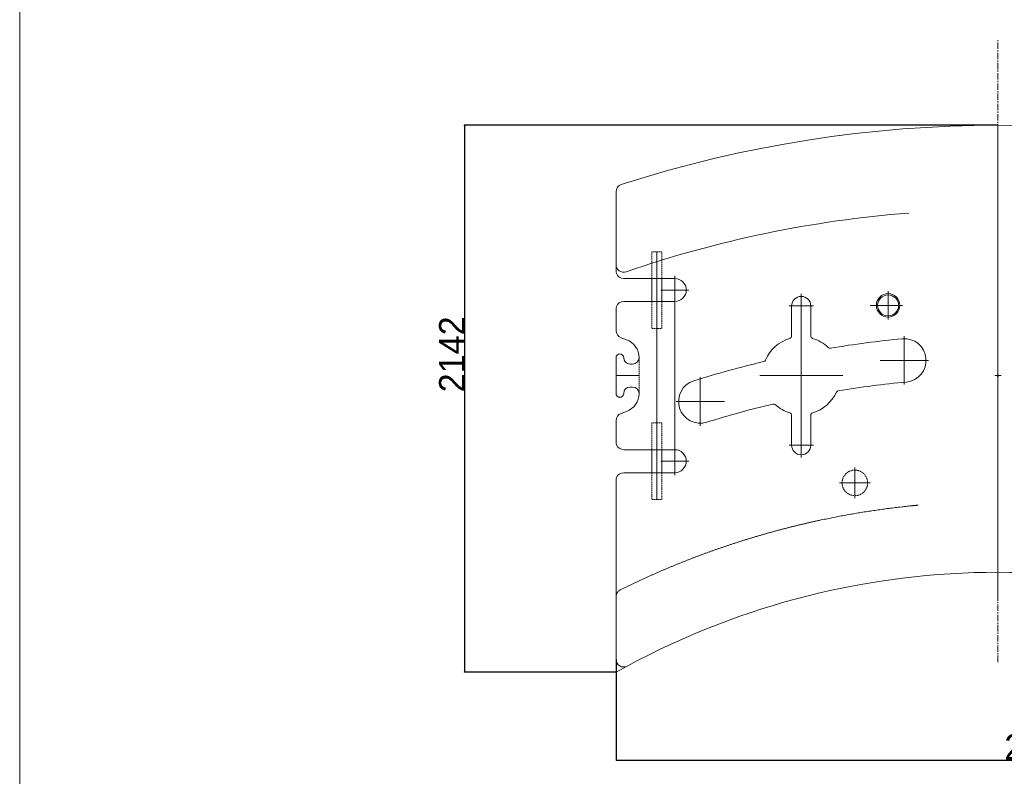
# Model space of a CAD drawing. Extents: x 0 to 59450, y 0 to 42050.
# Tile 189 of 256: x 43945 to 47799, y 12259 to 15221. Entities that reach past the tile are written whole.
import ezdxf

# ---------------------------------------------------------------- set-up
doc = ezdxf.new("R2010")
doc.units = 0
doc.header["$LTSCALE"] = 20
doc.header["$MEASUREMENT"] = 0
for name, pattern in [('CENTER', [2, 1.25, -0.25, 0.25, -0.25]), ('HIDDEN', [0.375, 0.25, -0.125]), ('PHANTOM', [2.5, 1.25, -0.25, 0.25, -0.25, 0.25, -0.25])]:
    doc.linetypes.add(name, pattern=pattern)
doc.layers.get('0').update_dxf_attribs({"linetype": 'CONTINUOUS'})
doc.layers.get('Defpoints').update_dxf_attribs({"linetype": 'CONTINUOUS'})
doc.dimstyles.new('DXF001', dxfattribs={"dimtxt": 3.1, "dimasz": 2, "dimexe": 2, "dimexo": 0.8, "dimgap": 0.09, "dimtad": 1, "dimdsep": 46, "dimtxsty": 'STANDARD', "dimcen": 0.09, "dimazin": 2, "dimtfac": 0.645161, "dimtdec": 4, "dimtmove": 0, "dimatfit": 3, "dimfxl": 1, "dimtvp": 0.66129, "dimtolj": 1, "dimtzin": 0, "dimarcsym": 0})

# ---------------------------------------------------------------- blocks, each defined once
blk = doc.blocks.new('_OPEN')
at = {"color": 0, "linetype": 'ByBlock', "lineweight": -2}
for p, q in [((-1, 0.166667), (0, 0)), ((0, 0), (-1, -0.166667)), ((0, 0), (-1, 0))]:
    blk.add_line(p, q, dxfattribs=at)
blk = doc.blocks.new('*D74')
at = {"color": 0, "linetype": 'Continuous', "lineweight": -2}
for p, q in [((47772.9, 14807.5), (45684.2, 14807.5)), ((45686.2, 14805.5), (45686.2, 12668)), ((46277.9, 12666), (45684.2, 12666))]:
    blk.add_line(p, q, dxfattribs=at)
at = {"layer": 'Defpoints', "color": 0, "linetype": 'Continuous'}
for p in [(47773.7, 14807.5), (45686.2, 12666), (46278.7, 12666)]:
    blk.add_point(p, dxfattribs=at)
at = {"color": 0, "linetype": 'Continuous', "lineweight": -2, "xscale": 2, "yscale": 2, "zscale": 2}
for p, rotation in [((45686.2, 14807.5), 90), ((45686.2, 12666), 270)]:
    blk.add_blockref('_OPEN', p, dxfattribs=dict(at, rotation=rotation))
at = {"color": 0, "linetype": 'Continuous', "lineweight": 13, "insert": (45636.1, 13910.7), "char_height": 100, "attachment_point": 5, "rotation": 90}
blk.add_mtext('\\A1;\\A1;2142', dxfattribs=at)
blk = doc.blocks.new('*D75')
at = {"color": 0, "linetype": 'Continuous', "lineweight": -2}
for p, q in [((46278.7, 12716), (46278.7, 12320.6)), ((49268.7, 12716), (49268.7, 12320.6)), ((46280.7, 12322.6), (49266.7, 12322.6))]:
    blk.add_line(p, q, dxfattribs=at)
at = {"layer": 'Defpoints', "color": 0, "linetype": 'Continuous'}
for p in [(46278.7, 12716.8), (49268.7, 12716.8), (49268.7, 12322.6)]:
    blk.add_point(p, dxfattribs=at)
at = {"color": 0, "linetype": 'Continuous', "lineweight": -2, "xscale": 2, "yscale": 2, "zscale": 2, "rotation": 180}
blk.add_blockref('_OPEN', (46278.7, 12322.6), dxfattribs=at)
at = {"color": 0, "linetype": 'Continuous', "lineweight": -2, "xscale": 2, "yscale": 2, "zscale": 2}
blk.add_blockref('_OPEN', (49268.7, 12322.6), dxfattribs=at)
at = {"color": 0, "linetype": 'Continuous', "lineweight": 13, "insert": (47947.6, 12372.7), "char_height": 100, "attachment_point": 5}
blk.add_mtext('\\A1;\\A1;2990', dxfattribs=at)

msp = doc.modelspace()

# ---------------------------------------------------------------- linework, layer by layer
at = {"color": 3, "linetype": 'Continuous', "lineweight": 13}
for p, q in [((43944.536, 33402.502), (43944.536, 10399.002)), ((47773.699, 13840.046), (47773.699, 14807.546)), ((46278.699, 14293.338), (46278.699, 14547.004)), ((46438.699, 14312.546), (46438.699, 14012.546)), ((46278.699, 14262.399), (46278.699, 14293.338)), ((46278.699, 14237.546), (46278.699, 14262.399)), ((46508.699, 14207.546), (46308.699, 14207.546)), ((46418.699, 14207.546), (46418.699, 14117.546)), ((46458.699, 14117.546), (46458.699, 14207.546)), ((46508.699, 14162.546), (46508.699, 14217.546)), ((46508.699, 14162.546), (46453.699, 14162.546)), ((46508.699, 14162.546), (46563.699, 14162.546)), ((46508.699, 14162.546), (46508.699, 14107.546)), ((47003.699, 14100.046), (47003.699, 14147.546)), ((47343.699, 14102.546), (47343.699, 14158.546)), ((46308.699, 14117.546), (46508.699, 14117.546)), ((46508.699, 13547.546), (46508.699, 14107.546)), ((46278.699, 14003.825), (46278.699, 14087.546)), ((47003.699, 14100.046), (46956.199, 14100.046)), ((46966.199, 14100.046), (46966.199, 13982.949)), ((47003.699, 14100.046), (47051.199, 14100.046)), ((47003.699, 14100.046), (47003.699, 14052.546)), ((47003.699, 13990.046), (47003.699, 14092.546)), ((47041.199, 13982.949), (47041.199, 14100.046)), ((47343.699, 14102.546), (47287.699, 14102.546)), ((47343.699, 14102.546), (47399.699, 14102.546)), ((47343.699, 14102.546), (47343.699, 14046.546)), ((46438.699, 14012.546), (46438.699, 13642.546)), ((46319.351, 13968.023), (46298.439, 13975.634)), ((46965.294, 13978.792), (46965.303, 13978.814)), ((46965.746, 13980.051), (46965.752, 13980.067)), ((46965.86, 13980.374), (46965.855, 13980.356)), ((46965.864, 13980.388), (46965.865, 13980.392)), ((46965.865, 13980.392), (46965.866, 13980.394)), ((46965.866, 13980.394), (46965.866, 13980.395)), ((46965.866, 13980.395), (46965.866, 13980.394)), ((47003.699, 13827.546), (47003.699, 13990.046)), ((47407.216, 13887.107), (47407.216, 13982.107)), ((46278.699, 13757.546), (46278.699, 13897.546)), ((47407.216, 13887.107), (47312.216, 13887.107)), ((47407.216, 13887.107), (47502.216, 13887.107)), ((47407.216, 13887.107), (47407.216, 13792.107)), ((46333.699, 13872.546), (46343.699, 13872.546)), ((47773.699, 13827.546), (47773.699, 13840.046)), ((46308.699, 13827.546), (46278.699, 13827.546)), ((46333.699, 13827.546), (46308.699, 13827.546)), ((46343.699, 13827.546), (46333.699, 13827.546)), ((46368.699, 13827.546), (46343.699, 13827.546)), ((46608.619, 13726.133), (46608.619, 13821.133)), ((47003.699, 13827.546), (46841.199, 13827.546)), ((47003.699, 13827.546), (47166.199, 13827.546)), ((47003.699, 13827.546), (47003.699, 13665.046)), ((47773.699, 13827.546), (47761.199, 13827.546)), ((47773.699, 13827.546), (47786.199, 13827.546)), ((47773.699, 13827.546), (47773.699, 13815.046)), ((47773.699, 13815.046), (47773.699, 13057.546)), ((46343.699, 13782.546), (46333.699, 13782.546)), ((46608.619, 13726.133), (46513.619, 13726.133)), ((46608.619, 13726.133), (46703.619, 13726.133)), ((46608.619, 13726.133), (46608.619, 13631.133)), ((46298.439, 13679.458), (46319.351, 13687.069)), ((46278.699, 13567.546), (46278.699, 13651.267)), ((46966.199, 13672.143), (46966.199, 13555.046)), ((47003.699, 13562.546), (47003.699, 13665.046)), ((47041.199, 13555.046), (47041.199, 13672.143)), ((47041.53, 13674.69), (47041.53, 13674.691)), ((47041.536, 13674.711), (47041.541, 13674.728)), ((47041.651, 13675.037), (47041.645, 13675.021)), ((47042.097, 13676.284), (47042.087, 13676.263)), ((46438.699, 13642.546), (46438.699, 13342.546)), ((47003.699, 13555.046), (47003.699, 13602.546)), ((46508.699, 13537.546), (46308.699, 13537.546)), ((46418.699, 13537.546), (46418.699, 13447.546)), ((46458.699, 13447.546), (46458.699, 13537.546)), ((46508.699, 13492.546), (46508.699, 13547.546)), ((47003.699, 13555.046), (46956.199, 13555.046)), ((47003.699, 13555.046), (47051.199, 13555.046)), ((47003.699, 13555.046), (47003.699, 13507.546)), ((46508.699, 13492.546), (46453.699, 13492.546)), ((46508.699, 13492.546), (46563.699, 13492.546)), ((46508.699, 13492.546), (46508.699, 13437.546)), ((47213.699, 13407.546), (47213.699, 13467.546)), ((46278.699, 12961.743), (46278.699, 13417.546)), ((46308.699, 13447.546), (46508.699, 13447.546)), ((47213.699, 13407.546), (47153.699, 13407.546)), ((47213.699, 13407.546), (47273.699, 13407.546)), ((47213.699, 13407.546), (47213.699, 13347.546)), ((47389.118, 13312.747), (47399.725, 13313.986)), ((47441.899, 13318.462), (47440.697, 13318.341)), ((47442.817, 13318.554), (47441.899, 13318.462)), ((47443.412, 13318.613), (47442.817, 13318.554)), ((47443.876, 13318.66), (47443.412, 13318.613)), ((47444.389, 13318.711), (47443.876, 13318.66)), ((47444.936, 13318.765), (47444.389, 13318.711)), ((47445.47, 13318.818), (47444.936, 13318.765)), ((47445.995, 13318.87), (47445.47, 13318.818)), ((47446.524, 13318.922), (47445.995, 13318.87)), ((47447.055, 13318.975), (47446.524, 13318.922)), ((47447.585, 13319.027), (47447.055, 13318.975)), ((47448.114, 13319.079), (47447.585, 13319.027)), ((47448.644, 13319.131), (47448.114, 13319.079)), ((47449.174, 13319.183), (47448.644, 13319.131)), ((47449.704, 13319.235), (47449.174, 13319.183)), ((47450.234, 13319.287), (47449.704, 13319.235)), ((47450.763, 13319.338), (47450.234, 13319.287)), ((47451.293, 13319.39), (47450.763, 13319.338)), ((47451.823, 13319.442), (47451.293, 13319.39)), ((47452.353, 13319.493), (47451.823, 13319.442)), ((47452.883, 13319.544), (47452.353, 13319.493)), ((47453.412, 13319.596), (47452.883, 13319.544)), ((47453.942, 13319.647), (47453.412, 13319.596)), ((47454.472, 13319.698), (47453.942, 13319.647)), ((47455.002, 13319.749), (47454.472, 13319.698)), ((47455.532, 13319.8), (47455.002, 13319.749)), ((47456.061, 13319.851), (47455.532, 13319.8)), ((47456.591, 13319.902), (47456.061, 13319.851)), ((47457.121, 13319.952), (47456.591, 13319.902)), ((47457.651, 13320.003), (47457.121, 13319.952)), ((47458.181, 13320.053), (47457.651, 13320.003)), ((47458.71, 13320.104), (47458.181, 13320.053)), ((47459.24, 13320.154), (47458.71, 13320.104)), ((47459.77, 13320.204), (47459.24, 13320.154)), ((47460.3, 13320.255), (47459.77, 13320.204)), ((47460.83, 13320.305), (47460.3, 13320.255)), ((47461.359, 13320.355), (47460.83, 13320.305)), ((47461.889, 13320.405), (47461.359, 13320.355)), ((47773.699, 13057.546), (47773.699, 12952.605)), ((46295.371, 12988.62), (46306.306, 12994.017)), ((46278.699, 12961.743), (46278.699, 12961.881)), ((46278.699, 12911.618), (46278.699, 12961.743)), ((46278.699, 12716.822), (46278.699, 12911.618)), ((46278.699, 12666.018), (46322.969, 12690.433))]:
    msp.add_line(p, q, dxfattribs=at)
at = {"color": 3, "linetype": 'CENTER', "lineweight": 13}
msp.add_line((47773.699, 12706.309), (47773.699, 15145.259), dxfattribs=at)
at = {"color": 3, "linetype": 'HIDDEN', "lineweight": 13}
for p, q in [((46458.699, 14312.546), (46418.699, 14312.546)), ((46418.699, 14312.546), (46418.699, 14207.546)), ((46458.699, 14207.546), (46458.699, 14312.546)), ((46418.699, 14117.546), (46418.699, 14012.546)), ((46458.699, 14012.546), (46458.699, 14117.546)), ((46418.699, 14012.546), (46458.699, 14012.546)), ((46965.616, 13979.691), (46965.622, 13979.699)), ((47041.199, 13982.945), (47041.199, 13982.948)), ((47041.199, 13982.943), (47041.199, 13982.945)), ((47041.199, 13982.942), (47041.199, 13982.943)), ((47041.199, 13982.941), (47041.199, 13982.942)), ((47041.199, 13982.939), (47041.199, 13982.941)), ((47041.199, 13982.938), (47041.199, 13982.939)), ((47041.199, 13982.937), (47041.199, 13982.938)), ((47041.199, 13982.936), (47041.199, 13982.937)), ((47041.199, 13982.935), (47041.199, 13982.936)), ((47041.199, 13982.934), (47041.199, 13982.935)), ((47041.199, 13982.933), (47041.199, 13982.934)), ((47041.199, 13982.932), (47041.199, 13982.933)), ((47041.199, 13982.931), (47041.199, 13982.932)), ((46368.699, 13897.546), (46368.699, 13757.546)), ((47041.782, 13675.402), (47041.776, 13675.394)), ((46458.699, 13642.546), (46418.699, 13642.546)), ((46418.699, 13642.546), (46418.699, 13537.546)), ((46458.699, 13537.546), (46458.699, 13642.546)), ((46418.699, 13447.546), (46418.699, 13342.546)), ((46458.699, 13342.546), (46458.699, 13447.546)), ((46418.699, 13342.546), (46458.699, 13342.546))]:
    msp.add_line(p, q, dxfattribs=at)
at = {"color": 3, "linetype": 'PHANTOM', "lineweight": 13}
msp.add_line((47287.699, 14102.546), (47273.699, 14102.546), dxfattribs=at)
at = {"color": 3, "linetype": 'Continuous', "lineweight": 13}
for centre, radius in [((47343.699, 14102.546), 46), ((47343.699, 14102.546), 41), ((47773.699, 13827.546), 2.5)]:
    msp.add_circle(centre, radius, dxfattribs=at)
at = {"color": 3, "linetype": 'HIDDEN', "lineweight": 13}
msp.add_circle((47213.699, 13407.546), 50, dxfattribs=at)
at = {"color": 3, "linetype": 'Continuous', "lineweight": 13}
for centre, radius, start, end in [((47773.699, 10007.546), 4800, 72.113771, 107.88623), ((46308.699, 14547.004), 30, 107.88623, 180), ((47773.699, 10007.546), 4470, 94.483746, 108.99924), ((46308.699, 14262.399), 30, 180, 288.99924), ((46308.699, 14237.546), 30, 180, 200.20003), ((46308.699, 14237.546), 30, 200.20003, 270), ((46508.699, 14162.546), 45, 270, 450), ((46308.699, 14087.546), 30, 90, 159.80015), ((47003.699, 14100.046), 37.5, 0, 180), ((46308.699, 14087.546), 30, 159.80015, 180), ((46308.699, 14003.825), 30, 180, 250), ((46293.699, 13897.546), 75, 0, 70), ((47003.699, 13827.546), 152.5, 106.99616, 156.58405), ((46956.199, 13982.949), 10, 286.99616, 360), ((46957.356, 13982.423), 8.729, 335.574698, 335.731689), ((46957.196, 13982.497), 8.905, 335.717224, 335.871006), ((46957.357, 13982.419), 8.726, 335.90792, 336.06491), ((46957.862, 13982.197), 8.175, 336.053529, 336.221062), ((46958.19, 13982.052), 7.816, 336.219857, 336.395182), ((46958.472, 13981.927), 7.507, 336.411175, 336.593605), ((46958.712, 13981.819), 7.245, 336.621905, 336.810981), ((46958.983, 13981.704), 6.95, 336.800415, 336.997512), ((46959.2, 13981.612), 6.714, 337.001573, 337.205546), ((46959.426, 13981.514), 6.468, 337.233692, 337.445457), ((46959.617, 13981.436), 6.261, 337.425763, 337.644403), ((46959.813, 13981.353), 6.049, 337.667002, 337.893435), ((46959.98, 13981.283), 5.868, 337.912739, 338.146047), ((46960.155, 13981.213), 5.679, 338.144819, 338.385919), ((46960.305, 13981.152), 5.517, 338.399472, 338.647677), ((46960.461, 13981.091), 5.349, 338.653769, 338.909766), ((46960.592, 13981.04), 5.21, 338.9085, 339.171373), ((46960.732, 13980.984), 5.059, 339.207596, 339.478261), ((46960.849, 13980.941), 4.934, 339.46232, 339.739861), ((46960.976, 13980.895), 4.799, 339.739038, 340.024371), ((46961.08, 13980.853), 4.686, 340.069455, 340.361663), ((46961.192, 13980.814), 4.568, 340.346254, 340.646025), ((46961.295, 13980.778), 4.459, 340.645781, 340.952886), ((46961.402, 13980.739), 4.345, 340.98308, 341.298436), ((46961.479, 13980.712), 4.264, 341.305883, 341.627197), ((46961.549, 13980.689), 4.19, 341.621515, 341.94833), ((46961.662, 13980.651), 4.07, 341.971963, 342.308862), ((46961.826, 13980.599), 3.898, 342.302986, 342.655469), ((46961.792, 13980.609), 3.934, 342.658064, 343.005964), ((46961.606, 13980.665), 4.128, 343.018105, 343.34767), ((46962.017, 13980.538), 3.698, 343.404697, 343.778723), ((46962.618, 13980.361), 3.072, 343.820976, 344.281863), ((46961.92, 13980.572), 3.8, 344.076282, 344.426244), ((46954.823, 13982.551), 11.168, 344.42057, 344.528286), ((46962.697, 13980.345), 2.992, 345.015324, 345.532131), ((46963.082, 13980.246), 2.593, 345.520831, 346.440079), ((46958.874, 13981.306), 6.933, 346.077464, 346.528037), ((46962.817, 13981.244), 3.162, 338.15966, 338.472036), ((46962.941, 13981.191), 3.028, 338.531726, 338.856707), ((46962.901, 13981.21), 3.072, 338.793681, 339.112016), ((46962.663, 13981.3), 3.327, 339.127825, 339.419346), ((46962.506, 13981.362), 3.495, 339.382748, 339.657309), ((46962.375, 13981.41), 3.634, 339.658547, 339.919128), ((46962.27, 13981.449), 3.746, 339.916375, 340.165497), ((46962.118, 13981.506), 3.909, 340.134958, 340.369642), ((46962.023, 13981.541), 4.01, 340.356706, 340.581076), ((46961.895, 13981.583), 4.145, 340.609126, 340.82135), ((46961.833, 13981.61), 4.212, 340.761535, 340.965278), ((46961.724, 13981.646), 4.327, 340.983239, 341.175982), ((46961.69, 13981.659), 4.363, 341.151545, 341.336954), ((46961.61, 13981.686), 4.448, 341.344337, 341.519892), ((46961.619, 13981.683), 4.439, 341.521797, 341.691163), ((46961.574, 13981.698), 4.486, 341.686785, 341.847213), ((46961.622, 13981.686), 4.436, 341.804803, 341.959731), ((46961.619, 13981.684), 4.438, 341.986042, 342.132719), ((46961.722, 13981.652), 4.331, 342.119262, 342.261126), ((46961.767, 13981.637), 4.283, 342.275411, 342.409483), ((46961.925, 13981.592), 4.119, 342.335575, 342.465293), ((46962.02, 13981.558), 4.019, 342.521066, 342.642992), ((46962.248, 13981.487), 3.78, 342.64865, 342.766451), ((46962.369, 13981.454), 3.654, 342.685084, 342.793947), ((46970.032, 13979.205), 4.333, 164.190171, 164.349683), ((46962.664, 13981.358), 3.344, 342.879554, 342.984061), ((46962.861, 13981.3), 3.138, 342.947093, 343.041975), ((46963.13, 13981.22), 2.858, 343.001715, 343.087659), ((46968.511, 13979.635), 2.751, 164.070115, 164.183561), ((46965.407, 13980.524), 0.477, 343.816367, 344.063658), ((46965.732, 13980.431), 0.139, 343.891662, 344.589293), ((47051.199, 13982.949), 10, 180, 253.00384), ((47003.699, 13827.546), 152.5, 46.208828, 73.003841), ((47773.699, 10007.546), 3981.832, 95.396438, 99.481118), ((47407.216, 13887.107), 85, 275.39644, 455.39644), ((47116.154, 13944.849), 10, 226.20883, 279.48112), ((46293.699, 13897.546), 15, 0, 180), ((46333.699, 13897.546), 25, 180, 270), ((46343.699, 13897.546), 25, 270, 360), ((47773.699, 10007.546), 3981.832, 103.31176, 107.39644), ((46854.582, 13892.124), 10, 283.31176, 336.58404), ((46608.619, 13726.133), 85, 107.39644, 287.39644), ((47773.699, 10007.546), 3811.832, 95.396438, 99.433837), ((46333.699, 13757.546), 25, 90, 180), ((46343.699, 13757.545), 25.001, 0.001489, 89.998511), ((47003.699, 13827.546), 152.5, 286.99616, 334.64538), ((47150.546, 13757.96), 10, 99.433837, 154.64537), ((46293.699, 13757.546), 15, 180, 360), ((46293.699, 13757.546), 75, 290, 360), ((47773.699, 10007.546), 3811.832, 103.35904, 107.39644), ((46895.277, 13706.505), 10, 48.147507, 103.35904), ((47003.699, 13827.546), 152.5, 228.1475, 253.00384), ((46308.699, 13651.267), 30, 110, 180), ((46956.199, 13672.143), 10, 0, 73.003835), ((47051.199, 13672.143), 10, 106.99616, 180), ((47041.973, 13674.565), 0.461, 163.90711, 164.101226), ((47042.245, 13674.477), 0.746, 163.244606, 163.356906), ((47040.618, 13674.957), 0.95, 343.968966, 344.288676), ((47043.496, 13674.113), 2.049, 163.412048, 163.508304), ((47042.036, 13674.539), 0.528, 162.907076, 163.111278), ((47042.904, 13674.287), 1.432, 163.46995, 163.570103), ((47043.757, 13674.027), 2.324, 163.121596, 163.229771), ((47038.884, 13675.46), 2.756, 343.972638, 344.216948), ((47044.185, 13673.899), 2.77, 163.039723, 163.14996), ((47044.44, 13673.819), 3.037, 162.886839, 163.003264), ((47044.839, 13673.707), 3.452, 162.933038, 163.051068), ((47044.981, 13673.65), 3.604, 162.609626, 162.734531), ((47045.261, 13673.575), 3.894, 162.668547, 162.796431), ((47045.329, 13673.537), 3.971, 162.293125, 162.427885), ((47045.57, 13673.481), 4.217, 162.422296, 162.560493), ((47045.607, 13673.46), 4.258, 162.162381, 162.307912), ((47045.722, 13673.42), 4.38, 161.980345, 162.13023), ((47045.737, 13673.422), 4.394, 161.905735, 162.063412), ((47045.782, 13673.404), 4.442, 161.698704, 161.861653), ((47045.778, 13673.415), 4.435, 161.643195, 161.814623), ((47045.764, 13673.411), 4.423, 161.370531, 161.548148), ((47045.675, 13673.436), 4.331, 161.113016, 161.300258), ((47045.673, 13673.449), 4.324, 161.072966, 161.267543), ((47045.551, 13673.484), 4.198, 160.78732, 160.992439), ((47045.506, 13673.505), 4.148, 160.638123, 160.851721), ((47045.38, 13673.551), 4.015, 160.443185, 160.6687), ((47045.269, 13673.584), 3.899, 160.103366, 160.339195), ((47045.135, 13673.637), 3.754, 159.924741, 160.17478), ((47045.029, 13673.678), 3.641, 159.700579, 159.962077), ((47044.906, 13673.727), 3.509, 159.481388, 159.756637), ((47044.741, 13673.785), 3.334, 159.116411, 159.408619), ((47044.505, 13673.878), 3.08, 158.846298, 159.165092), ((47044.47, 13673.893), 3.042, 158.559302, 158.884742), ((47044.57, 13673.846), 3.152, 158.103826, 158.41689), ((47048.401, 13673.82), 6.806, 166.108372, 166.558029), ((47044.272, 13674.858), 2.549, 165.559532, 166.476947), ((47044.654, 13674.762), 2.943, 165.096928, 165.612131), ((47052.436, 13672.578), 11.025, 164.422489, 164.529289), ((47045.421, 13674.538), 3.741, 164.139915, 164.488273), ((47044.735, 13674.742), 3.026, 163.841432, 164.300256), ((47045.329, 13674.57), 3.644, 163.462748, 163.834712), ((47045.74, 13674.444), 4.074, 163.089873, 163.417375), ((47045.559, 13674.498), 3.885, 162.729859, 163.075467), ((47045.523, 13674.508), 3.847, 162.354669, 162.704402), ((47045.703, 13674.455), 4.036, 162.083728, 162.417648), ((47045.795, 13674.416), 4.135, 161.635727, 161.959562), ((47045.891, 13674.391), 4.234, 161.413707, 161.731812), ((47045.942, 13674.365), 4.29, 160.982388, 161.294306), ((47046.081, 13674.324), 4.436, 160.765427, 161.068865), ((47046.174, 13674.289), 4.534, 160.43497, 160.731075), ((47046.297, 13674.246), 4.665, 160.162613, 160.450925), ((47046.396, 13674.206), 4.771, 159.830299, 160.111507), ((47046.514, 13674.157), 4.899, 159.496826, 159.770012), ((47046.667, 13674.112), 5.058, 159.356593, 159.622674), ((47046.8, 13674.052), 5.204, 159.000195, 159.258255), ((47046.923, 13674.001), 5.337, 158.710313, 158.961269), ((47047.096, 13673.936), 5.522, 158.486112, 158.729046), ((47047.26, 13673.875), 5.696, 158.284881, 158.520711), ((47047.455, 13673.798), 5.906, 158.062033, 158.289841), ((47047.614, 13673.728), 6.08, 157.792949, 158.013653), ((47047.835, 13673.639), 6.318, 157.593249, 157.805931), ((47048.019, 13673.553), 6.521, 157.299952, 157.505529), ((47048.272, 13673.453), 6.793, 157.14588, 157.343435), ((47048.515, 13673.352), 7.056, 156.969213, 157.159664), ((47048.818, 13673.224), 7.385, 156.793597, 156.975798), ((47049.061, 13673.112), 7.653, 156.565962, 156.741287), ((47049.367, 13672.982), 7.985, 156.412452, 156.580672), ((47049.743, 13672.819), 8.395, 156.259774, 156.419973), ((47050.281, 13672.569), 8.988, 156.032506, 156.181704), ((47050.471, 13672.487), 9.195, 155.89996, 156.04595), ((47050.288, 13672.571), 8.993, 155.764371, 155.913798), ((46308.699, 13567.546), 30, 180, 200.20003), ((46308.699, 13567.546), 30, 200.20003, 270), ((46508.699, 13492.546), 45, 270, 450), ((47003.699, 13555.046), 37.5, 180, 360), ((46308.699, 13417.546), 30, 159.80015, 180), ((46308.699, 13417.546), 30, 90, 159.80015), ((47775.436, 9995.081), 3340.083, 98.524698, 98.733942), ((47776.606, 9988.707), 3346.561, 98.319536, 98.528322), ((47779.351, 9967.976), 3367.471, 98.107311, 98.314722), ((47775.684, 9993.788), 3341.4, 97.898228, 98.107472), ((47767.132, 10052.83), 3281.742, 97.678614, 97.891984), ((47778.675, 9973.015), 3362.384, 97.484418, 97.691829), ((47806.791, 9757.621), 3579.605, 97.287865, 97.481525), ((47768.929, 10040.536), 3294.173, 97.045046, 97.258874), ((47711.342, 10502.707), 2828.428, 96.780732, 97.035584), ((47796.464, 9837.807), 3498.734, 96.685923, 96.879354), ((47719.576, 10453.22), 2878.591, 96.106564, 96.379521), ((47688.282, 10753.132), 2577.052, 95.654498, 96.124093), ((48136.825, 6452.197), 6901.29, 95.6124119, 95.8420533), ((47777.784, 9988.497), 3346.981, 102.305732, 102.514517), ((47777.955, 9988.556), 3346.96, 102.100015, 102.308801), ((47777.641, 9988.518), 3346.93, 101.885841, 102.094627), ((47777.83, 9988.588), 3346.901, 101.680472, 101.889258), ((47777.479, 9988.565), 3346.853, 101.465728, 101.674514), ((47776.936, 9992.236), 3343.147, 101.260089, 101.469104), ((47776.616, 9992.226), 3343.094, 101.045669, 101.254684), ((47776.798, 9992.321), 3343.036, 100.84003, 101.049044), ((47776.468, 9992.338), 3342.957, 100.62551, 100.834525), ((47776.639, 9992.392), 3342.936, 100.419547, 100.628562), ((47776.325, 9992.302), 3342.967, 100.204961, 100.413976), ((47776.54, 9992.287), 3343.021, 99.999525, 100.20854), ((47776.215, 9992.175), 3343.074, 99.784688, 99.993703), ((47776.446, 9992.143), 3343.145, 99.579479, 99.788494), ((47776.109, 9992.025), 3343.205, 99.364434, 99.573449), ((47776.327, 9992.075), 3343.192, 99.159255, 99.36827), ((47776.582, 9988.445), 3346.816, 98.944883, 99.153669), ((47776.238, 9991.855), 3343.394, 98.73913, 98.948145), ((47777.871, 9992.518), 3343.095, 105.039247, 105.248262), ((47777.588, 9992.387), 3343.148, 104.824961, 105.033976), ((47777.783, 9992.397), 3343.189, 104.619209, 104.828223), ((47777.468, 9992.281), 3343.222, 104.40447, 104.613485), ((47778.619, 9988.738), 3346.939, 104.199688, 104.408474), ((47778.286, 9988.634), 3346.959, 103.984934, 104.19372), ((47778.457, 9988.659), 3346.976, 103.779105, 103.987891), ((47778.173, 9988.564), 3347, 103.565211, 103.773996), ((47778.367, 9988.599), 3347.012, 103.359777, 103.568563), ((47778.049, 9988.518), 3347.017, 103.14538, 103.354166), ((47778.235, 9988.562), 3347.017, 102.939871, 103.148657), ((47777.91, 9988.496), 3347.008, 102.725412, 102.934198), ((47778.089, 9988.546), 3346.999, 102.519801, 102.728587), ((47779.441, 9988.954), 3346.957, 107.345869, 107.554654), ((47779.612, 9989.039), 3346.927, 107.140306, 107.349092), ((47779.274, 9988.981), 3346.883, 106.925699, 107.134485), ((47779.443, 9989.068), 3346.849, 106.720122, 106.928908), ((47778.082, 9992.537), 3343.136, 106.505869, 106.714884), ((47778.262, 9992.638), 3343.089, 106.300304, 106.509319), ((47777.906, 9992.615), 3343.012, 106.08532, 106.294335), ((47778.111, 9992.713), 3342.974, 105.880139, 106.089154), ((47777.752, 9992.656), 3342.931, 105.664937, 105.873952), ((47777.953, 9992.684), 3342.958, 105.459377, 105.668392), ((47777.673, 9992.527), 3343.035, 105.245021, 105.454036), ((47780.061, 9989.166), 3346.949, 109.444959, 109.653744), ((47780.227, 9989.219), 3346.953, 109.239172, 109.447958), ((47779.943, 9989.094), 3346.978, 109.025075, 109.233861), ((47780.139, 9989.118), 3347.019, 108.819604, 109.02839), ((47779.829, 9989.018), 3347.014, 108.605235, 108.814021), ((47779.999, 9989.095), 3346.995, 108.399634, 108.60842), ((47779.717, 9988.965), 3347.029, 108.185567, 108.394353), ((47779.888, 9989.04), 3347.012, 107.979964, 108.18875), ((47779.579, 9988.962), 3346.99, 107.765737, 107.974523), ((47779.75, 9989.034), 3346.974, 107.560118, 107.768903), ((47779.507, 9993.146), 3343.027, 111.339902, 111.548917), ((47779.162, 9993.115), 3342.93, 111.125174, 111.334189), ((47779.353, 9993.179), 3342.938, 110.919612, 111.128627), ((47779.066, 9993.037), 3342.969, 110.705147, 110.914162), ((47779.29, 9993.018), 3343.066, 110.499597, 110.708612), ((47778.981, 9992.875), 3343.091, 110.284763, 110.493777), ((47779.181, 9992.882), 3343.154, 110.079007, 110.288021), ((47778.931, 9992.738), 3343.204, 109.865113, 110.074128), ((47779.107, 9992.77), 3343.233, 109.659131, 109.868146), ((47781.338, 9989.584), 3347.018, 113.225893, 113.434679), ((47781.459, 9989.674), 3346.983, 113.019621, 113.228407), ((47781.214, 9989.558), 3346.993, 112.806192, 113.014977), ((47781.342, 9989.675), 3346.935, 112.600214, 112.808999), ((47781.022, 9989.559), 3346.919, 112.385594, 112.59438), ((47781.212, 9989.677), 3346.883, 112.180582, 112.389368), ((47779.491, 9992.988), 3343.166, 111.965687, 112.174702), ((47779.672, 9993.11), 3343.122, 111.760326, 111.969341), ((47779.348, 9993.025), 3343.08, 111.545625, 111.75464), ((47773.699, 10007.546), 3050, 61.598362, 118.40164), ((47781.954, 9989.922), 3346.96, 114.699392, 114.908177), ((47781.674, 9989.777), 3346.975, 114.485203, 114.693989), ((47781.824, 9989.837), 3346.982, 114.279183, 114.487969), ((47781.581, 9989.693), 3347.014, 114.065583, 114.274369), ((47781.712, 9989.754), 3347.012, 113.859289, 114.068074), ((47781.451, 9989.638), 3347.012, 113.6456, 113.854386), ((47781.619, 9989.7), 3347.023, 113.439876, 113.648662), ((46305.447, 12967.602), 23.3, 117.029072, 118.108746), ((46323.667, 12932.904), 62.49, 116.925101, 117.45245), ((47780.615, 9993.684), 3342.991, 115.959634, 116.168649), ((47780.341, 9993.484), 3343.05, 115.744901, 115.953916), ((47780.553, 9993.491), 3343.136, 115.539209, 115.748224), ((47780.291, 9993.321), 3343.177, 115.324885, 115.5339), ((47780.459, 9993.385), 3343.191, 115.118945, 115.32796), ((47780.208, 9993.216), 3343.237, 114.904808, 115.113823), ((46309.096, 12961.73), 30.397, 179.454759, 179.714882), ((46309.353, 12961.756), 30.653, 179.249336, 179.507854), ((46309.426, 12961.739), 30.727, 178.960818, 179.219108), ((46309.256, 12961.726), 30.557, 178.672148, 178.932271), ((46309.169, 12961.736), 30.47, 178.425933, 178.687202), ((46309.159, 12961.746), 30.459, 178.181918, 178.443875), ((46309.1, 12961.736), 30.402, 177.896461, 178.159334), ((46309.043, 12961.727), 30.345, 177.611917, 177.875707), ((46309.009, 12961.741), 30.31, 177.370985, 177.635691), ((46308.933, 12961.735), 30.234, 177.086436, 177.352059), ((46308.926, 12961.75), 30.227, 176.847627, 177.113938), ((46308.895, 12961.745), 30.196, 176.569207, 176.836434), ((46308.847, 12961.741), 30.149, 176.287173, 176.555088), ((46308.818, 12961.739), 30.119, 176.011056, 176.279887), ((46308.793, 12961.758), 30.094, 175.773856, 176.043375), ((46308.745, 12961.737), 30.047, 175.456781, 175.727217), ((46308.747, 12961.755), 30.048, 175.221484, 175.492379), ((46308.721, 12961.737), 30.024, 174.910035, 175.181847), ((46308.726, 12961.757), 30.026, 174.676707, 174.948977), ((46308.681, 12961.74), 29.983, 174.364177, 174.637364), ((46308.708, 12961.741), 30.01, 174.096896, 174.37054), ((46308.644, 12961.748), 29.945, 173.822364, 174.096926), ((46308.672, 12961.75), 29.973, 173.557482, 173.832501), ((46308.655, 12961.756), 29.956, 173.289314, 173.565021), ((46308.685, 12961.739), 29.987, 172.987657, 173.263823), ((46308.649, 12961.746), 29.951, 172.716915, 172.993768), ((46308.681, 12961.731), 29.984, 172.418021, 172.695333), ((46308.692, 12961.737), 29.995, 172.15451, 172.43228), ((46308.725, 12961.744), 30.026, 171.897502, 172.17573), ((46308.693, 12961.734), 29.996, 171.591709, 171.870625), ((46308.751, 12961.718), 30.056, 171.298706, 171.577851), ((46308.741, 12961.731), 30.044, 171.039704, 171.319537), ((46308.801, 12961.716), 30.106, 170.7497, 171.029762), ((46308.797, 12961.726), 30.1, 170.486902, 170.767422), ((46308.858, 12961.692), 30.166, 170.161519, 170.442269), ((46308.851, 12961.708), 30.157, 169.907318, 170.188755), ((46308.918, 12961.691), 30.225, 169.616567, 169.898004), ((46308.958, 12961.683), 30.265, 169.333945, 169.61584), ((46309.002, 12961.672), 30.311, 169.045908, 169.328032), ((46309.022, 12961.686), 30.328, 168.796678, 169.079261), ((46309.068, 12961.655), 30.379, 168.473726, 168.756538), ((46309.134, 12961.645), 30.446, 168.19741, 168.480451), ((46309.182, 12961.636), 30.494, 167.914903, 168.198173), ((46309.229, 12961.627), 30.543, 167.633745, 167.917245), ((46309.302, 12961.592), 30.622, 167.317138, 167.600637), ((46309.352, 12961.604), 30.667, 167.075609, 167.359338), ((46309.326, 12961.599), 30.643, 166.769929, 167.054803), ((46309.115, 12961.635), 30.43, 166.45674, 166.744365), ((46309.026, 12961.664), 30.337, 166.182113, 166.471342), ((46309.006, 12961.683), 30.312, 165.918072, 166.208447), ((46308.99, 12961.678), 30.298, 165.610616, 165.901908), ((46308.93, 12961.667), 30.242, 165.268682, 165.561348), ((46308.917, 12961.704), 30.22, 165.036197, 165.32978), ((46308.859, 12961.695), 30.167, 164.697711, 164.992669), ((46308.891, 12961.689), 30.199, 164.406793, 164.702439), ((46308.859, 12961.697), 30.167, 164.107669, 164.404461), ((46308.851, 12961.7), 30.158, 163.810324, 164.108033), ((46308.822, 12961.71), 30.127, 163.51453, 163.813384), ((46308.838, 12961.708), 30.144, 163.220632, 163.520175), ((46308.831, 12961.701), 30.139, 162.904062, 163.20475), ((46308.872, 12961.676), 30.185, 162.579423, 162.880569), ((46308.848, 12961.691), 30.158, 162.290755, 162.593047), ((46308.891, 12961.686), 30.2, 162.004099, 162.30685), ((46308.891, 12961.677), 30.203, 161.684867, 161.988534), ((46308.955, 12961.655), 30.27, 161.379159, 161.683285), ((46308.939, 12961.668), 30.251, 161.086286, 161.391329), ((46309.004, 12961.629), 30.326, 160.751182, 161.056683), ((46309.009, 12961.643), 30.326, 160.473384, 160.779802), ((46309.08, 12961.598), 30.407, 160.131277, 160.437924), ((46309.13, 12961.58), 30.46, 159.824364, 160.131469), ((46309.138, 12961.597), 30.462, 159.552015, 159.860037), ((46309.082, 12961.591), 30.412, 159.195247, 159.505102), ((46309.033, 12961.627), 30.353, 158.914155, 159.225386), ((46308.981, 12961.625), 30.306, 158.562506, 158.87557), ((46308.955, 12961.664), 30.267, 158.297583, 158.612022), ((46308.91, 12961.657), 30.228, 157.938472, 158.254515), ((46308.889, 12961.654), 30.21, 157.60103, 157.918219), ((46308.846, 12961.695), 30.155, 157.322998, 157.642021), ((46308.867, 12961.668), 30.184, 156.971748, 157.291688), ((46308.83, 12961.686), 30.143, 156.65398, 156.975524), ((46308.854, 12961.68), 30.167, 156.338859, 156.661319), ((46308.803, 12961.701), 30.112, 156.012108, 156.336173), ((46308.848, 12961.68), 30.162, 155.68459, 156.009572), ((46308.82, 12961.677), 30.137, 155.332096, 155.658453), ((46308.887, 12961.65), 30.21, 155.010282, 155.337326), ((46308.862, 12961.667), 30.18, 154.69284, 155.02126), ((46308.914, 12961.642), 30.238, 154.362174, 154.69128), ((46308.929, 12961.618), 30.262, 154.004344, 154.334596), ((46308.985, 12961.603), 30.319, 153.694216, 154.024927), ((46309.021, 12961.582), 30.36, 153.35645, 153.688307), ((46309.08, 12961.551), 30.426, 153.021953, 153.354269), ((46309.138, 12961.514), 30.496, 152.675704, 153.008707), ((46309.162, 12961.504), 30.522, 152.346034, 152.679954), ((46309.149, 12961.517), 30.503, 152.019839, 152.355592), ((46309.121, 12961.522), 30.477, 151.666804, 152.004161), ((46309.023, 12961.577), 30.364, 151.331115, 151.671222), ((46308.983, 12961.579), 30.328, 150.955828, 151.297769), ((46308.928, 12961.619), 30.261, 150.626352, 150.970585), ((46308.911, 12961.63), 30.24, 150.284658, 150.630495), ((46308.845, 12961.657), 30.17, 149.918228, 150.266356), ((46308.867, 12961.646), 30.195, 149.57105, 149.920554), ((46308.84, 12961.666), 30.161, 149.226817, 149.578383), ((46308.834, 12961.674), 30.152, 148.880934, 149.233876), ((46308.796, 12961.665), 30.124, 148.474424, 148.829428), ((46308.843, 12961.666), 30.164, 148.166376, 148.522526), ((46308.827, 12961.667), 30.149, 147.793056, 148.15104), ((46308.846, 12961.638), 30.181, 147.407317, 147.766446), ((46308.851, 12961.642), 30.182, 147.057135, 147.418098), ((46308.89, 12961.606), 30.235, 146.678216, 147.040096), ((46308.915, 12961.602), 30.258, 146.335153, 146.698637), ((46308.958, 12961.569), 30.312, 145.962876, 146.327277), ((46308.956, 12961.552), 30.32, 145.569005, 145.93501), ((46309.05, 12961.499), 30.427, 145.220301, 145.586764), ((46309.099, 12961.464), 30.488, 144.850571, 145.21818), ((46309.15, 12961.43), 30.549, 144.484592, 144.853347), ((46309.095, 12961.463), 30.485, 144.104726, 144.476003), ((46309.089, 12961.466), 30.479, 143.728767, 144.101877), ((46309.027, 12961.509), 30.403, 143.349748, 143.725837), ((46308.998, 12961.511), 30.379, 142.941026, 143.319178), ((46308.944, 12961.558), 30.307, 142.570075, 142.951206), ((46308.937, 12961.567), 30.296, 142.191621, 142.574586), ((46308.89, 12961.592), 30.244, 141.789006, 142.174721), ((46308.904, 12961.589), 30.256, 141.413131, 141.80068), ((46308.864, 12961.621), 30.205, 141.023316, 141.413385), ((46308.882, 12961.595), 30.235, 140.616179, 141.007852), ((46308.849, 12961.616), 30.197, 140.212728, 140.606923), ((46308.859, 12961.608), 30.21, 139.81725, 140.213049), ((46308.848, 12961.618), 30.195, 139.418626, 139.816946), ((46308.877, 12961.587), 30.237, 139.010298, 139.409993), ((46308.857, 12961.588), 30.221, 138.585119, 138.987105), ((46308.905, 12961.574), 30.267, 138.222839, 138.626201), ((46308.878, 12961.564), 30.253, 137.768206, 138.173859), ((46308.945, 12961.527), 30.327, 137.394036, 137.800836), ((46308.923, 12961.534), 30.307, 136.96783, 137.376922), ((46308.98, 12961.459), 30.399, 136.527316, 136.937324), ((46309.042, 12961.423), 30.469, 136.146334, 136.557717), ((46309.016, 12961.434), 30.443, 135.71483, 136.128505), ((46308.856, 12961.596), 30.215, 135.303605, 135.72278), ((46308.828, 12961.609), 30.187, 134.862094, 135.28379), ((46308.83, 12961.597), 30.196, 134.425379, 134.849367), ((46308.879, 12961.556), 30.26, 134.011506, 134.43664), ((46308.897, 12961.524), 30.295, 133.566114, 133.993082), ((46308.951, 12961.484), 30.362, 133.160587, 133.588701), ((46308.926, 12961.491), 30.339, 132.704493, 133.134898), ((46308.962, 12961.451), 30.393, 132.271506, 132.703287), ((46308.957, 12961.46), 30.383, 131.842333, 132.276405), ((46308.975, 12961.434), 30.415, 131.399242, 131.834919), ((46308.952, 12961.457), 30.382, 130.957657, 131.395626), ((46308.977, 12961.42), 30.426, 130.506637, 130.94621), ((46308.94, 12961.469), 30.365, 130.072607, 130.51493), ((46308.946, 12961.446), 30.387, 129.608535, 130.052462), ((46308.918, 12961.483), 30.34, 129.166626, 129.613303), ((46308.921, 12961.473), 30.349, 128.710504, 129.159015), ((46308.876, 12961.512), 30.291, 128.239142, 128.690403), ((46308.887, 12961.516), 30.295, 127.805756, 128.25885), ((46308.838, 12961.555), 30.234, 127.323242, 127.779086), ((46308.825, 12961.584), 30.203, 126.878078, 127.336214), ((46308.78, 12961.636), 30.134, 126.407814, 126.869159), ((46308.777, 12961.641), 30.129, 125.946445, 126.409394), ((46308.769, 12961.634), 30.13, 125.460618, 125.925401), ((46308.828, 12961.578), 30.209, 125.025382, 125.490624), ((46308.852, 12961.51), 30.279, 124.522672, 124.988372), ((46308.882, 12961.477), 30.323, 124.068504, 124.534891), ((46308.849, 12961.518), 30.27, 123.590321, 124.059229), ((46308.892, 12961.448), 30.353, 123.116514, 123.585193), ((46308.982, 12961.313), 30.515, 122.652158, 123.119691), ((46308.822, 12961.54), 30.238, 122.155387, 122.628649), ((46308.48, 12962.099), 29.582, 121.685052, 122.170691), ((46308.852, 12961.49), 30.296, 121.205838, 121.67933), ((46309.826, 12959.9), 32.161, 120.777151, 121.221307), ((46308.493, 12962.07), 29.613, 120.218831, 120.70997), ((46306.406, 12965.624), 25.493, 119.602647, 120.187521), ((46309.581, 12960.298), 31.692, 119.393007, 119.83533), ((46335.726, 12913.961), 84.896, 119.268943, 119.418371), ((46306.735, 12965.147), 26.072, 118.061524, 118.687193), ((46308.699, 12716.822), 30, 180, 298.40164)]:
    msp.add_arc(centre, radius, start, end, dxfattribs=at)
at = {"color": 3, "linetype": 'HIDDEN', "lineweight": 13}
for centre, radius, start, end in [((46964.985, 13980.114), 0.76, 326.970092, 327.713101), ((46964.993, 13980.108), 0.75, 327.761297, 328.512098), ((46964.996, 13980.106), 0.746, 328.479614, 329.232019), ((46964.994, 13980.107), 0.749, 329.256029, 330.003163), ((46964.993, 13980.108), 0.751, 329.985248, 330.729174), ((46964.991, 13980.108), 0.752, 330.79797, 331.539146), ((46964.991, 13980.109), 0.753, 331.454057, 332.192482), ((46964.988, 13980.111), 0.756, 332.221385, 332.955685), ((46964.986, 13980.111), 0.758, 332.963512, 333.694375), ((46964.983, 13980.114), 0.762, 333.655627, 334.381907), ((46964.98, 13980.114), 0.764, 334.456674, 335.179057), ((46964.976, 13980.117), 0.769, 335.099009, 335.816121), ((46964.973, 13980.118), 0.772, 335.826445, 336.539203), ((46964.967, 13980.12), 0.778, 336.604527, 337.311554), ((46964.963, 13980.122), 0.783, 337.22665, 337.928635), ((46964.957, 13980.124), 0.789, 337.983745, 338.679773), ((46964.952, 13980.126), 0.795, 338.664482, 339.355008), ((46964.945, 13980.129), 0.803, 339.388796, 340.072906), ((46964.94, 13980.131), 0.808, 339.994902, 340.673282), ((46964.931, 13980.134), 0.817, 340.718473, 341.390206), ((46964.925, 13980.137), 0.824, 341.327096, 341.992413), ((46964.915, 13980.139), 0.834, 342.049382, 342.707365), ((46964.909, 13980.141), 0.841, 342.716693, 343.368488), ((46964.9, 13980.145), 0.85, 343.304649, 343.950027), ((46964.889, 13980.147), 0.861, 343.990796, 344.627924), ((46964.874, 13980.151), 0.877, 344.620784, 345.246682), ((46964.87, 13980.153), 0.881, 345.202753, 345.826817), ((46964.873, 13980.151), 0.878, 345.909996, 346.537727), ((46964.843, 13980.16), 0.909, 346.430152, 347.034048), ((46964.776, 13980.175), 0.977, 347.054904, 347.613651), ((46964.836, 13980.161), 0.916, 347.66832, 348.274279), ((46964.944, 13980.138), 0.806, 348.336554, 349.043581), ((46964.755, 13980.18), 1, 348.7357, 349.270612), ((46963.294, 13980.457), 2.487, 349.258051, 349.452628), ((46964.899, 13980.148), 0.852, 350.102809, 350.8339), ((46964.965, 13980.139), 0.786, 350.75107, 351.974667), ((46963.644, 13980.343), 2.122, 351.49563, 352.089442), ((47043.791, 13674.737), 2.161, 171.429378, 172.018836), ((47042.449, 13674.947), 0.802, 170.728764, 171.942965), ((47042.512, 13674.937), 0.866, 170.020557, 170.745232), ((47044.163, 13674.617), 2.547, 169.185395, 169.37768), ((47042.667, 13674.905), 1.025, 168.781117, 169.310758), ((47042.466, 13674.948), 0.818, 168.227717, 168.92764), ((47042.583, 13674.923), 0.938, 167.646237, 168.245779), ((47042.653, 13674.91), 1.009, 167.201413, 167.753744), ((47042.572, 13674.925), 0.927, 166.41353, 167.010322), ((47042.54, 13674.932), 0.895, 165.768465, 166.388633), ((47042.548, 13674.932), 0.902, 165.254757, 165.871029), ((47042.548, 13674.933), 0.902, 164.683796, 165.301673), ((47042.527, 13674.937), 0.881, 163.952063, 164.580711), ((47042.519, 13674.94), 0.872, 163.379001, 164.015441), ((47042.514, 13674.943), 0.866, 162.810028, 163.452656), ((47042.501, 13674.946), 0.853, 162.066836, 162.715193), ((47042.495, 13674.947), 0.847, 161.386917, 162.042379), ((47042.491, 13674.951), 0.842, 160.880092, 161.541513), ((47042.478, 13674.953), 0.829, 160.068116, 160.735954), ((47042.474, 13674.955), 0.825, 159.453062, 160.1264), ((47042.471, 13674.958), 0.821, 158.842443, 159.521969), ((47042.46, 13674.961), 0.81, 158.076052, 158.760849), ((47042.457, 13674.962), 0.807, 157.415629, 158.106156), ((47042.448, 13674.964), 0.797, 156.586069, 157.281179), ((47042.446, 13674.966), 0.795, 155.986554, 156.687165), ((47042.446, 13674.968), 0.793, 155.39301, 156.097975), ((47042.437, 13674.97), 0.785, 154.503592, 155.21337), ((47042.437, 13674.971), 0.784, 153.917665, 154.63111), ((47042.437, 13674.972), 0.784, 153.232409, 153.950437), ((47042.43, 13674.974), 0.777, 152.445595, 153.166832), ((47042.431, 13674.975), 0.777, 151.770315, 152.495677), ((47042.425, 13674.976), 0.772, 150.927665, 151.655548), ((47042.428, 13674.976), 0.774, 150.264279, 150.994912), ((47042.422, 13674.977), 0.768, 149.418685, 150.152298), ((47042.422, 13674.979), 0.768, 148.766032, 149.504916), ((47042.429, 13674.977), 0.774, 148.174537, 148.911816), ((47042.433, 13674.971), 0.781, 147.238928, 147.968873)]:
    msp.add_arc(centre, radius, start, end, dxfattribs=at)

# ---------------------------------------------------------------- dimensions: what is measured, and where the dimension line sits
at = {"linetype": 'Continuous', "lineweight": 13}
dim = msp.add_linear_dim(base=(45686.156, 12666.018), p1=(47773.699, 14807.546), p2=(46278.699, 12666.018), angle=90, text='\\A1;2142', dimstyle='DXF001', override={"dimtxt": 100, "dimasz": 2, "dimblk1": 'OPEN', "dimblk2": 'OPEN', "dimsah": 1}, dxfattribs=at)
dim.commit()
dim.dimension.update_dxf_attribs({"geometry": '*D74', "text_midpoint": (45686.156, 13910.682), "dimtype": 160})
dim = msp.add_linear_dim(base=(49268.699, 12322.647), p1=(46278.699, 12716.822), p2=(49268.699, 12716.822), text='\\A1;2990', dimstyle='DXF001', override={"dimtxt": 100, "dimasz": 2, "dimblk1": 'OPEN', "dimblk2": 'OPEN', "dimsah": 1}, dxfattribs=at)
dim.commit()
dim.dimension.update_dxf_attribs({"geometry": '*D75', "text_midpoint": (47947.599, 12322.647), "dimtype": 160})

doc.saveas('drawing.dxf')
